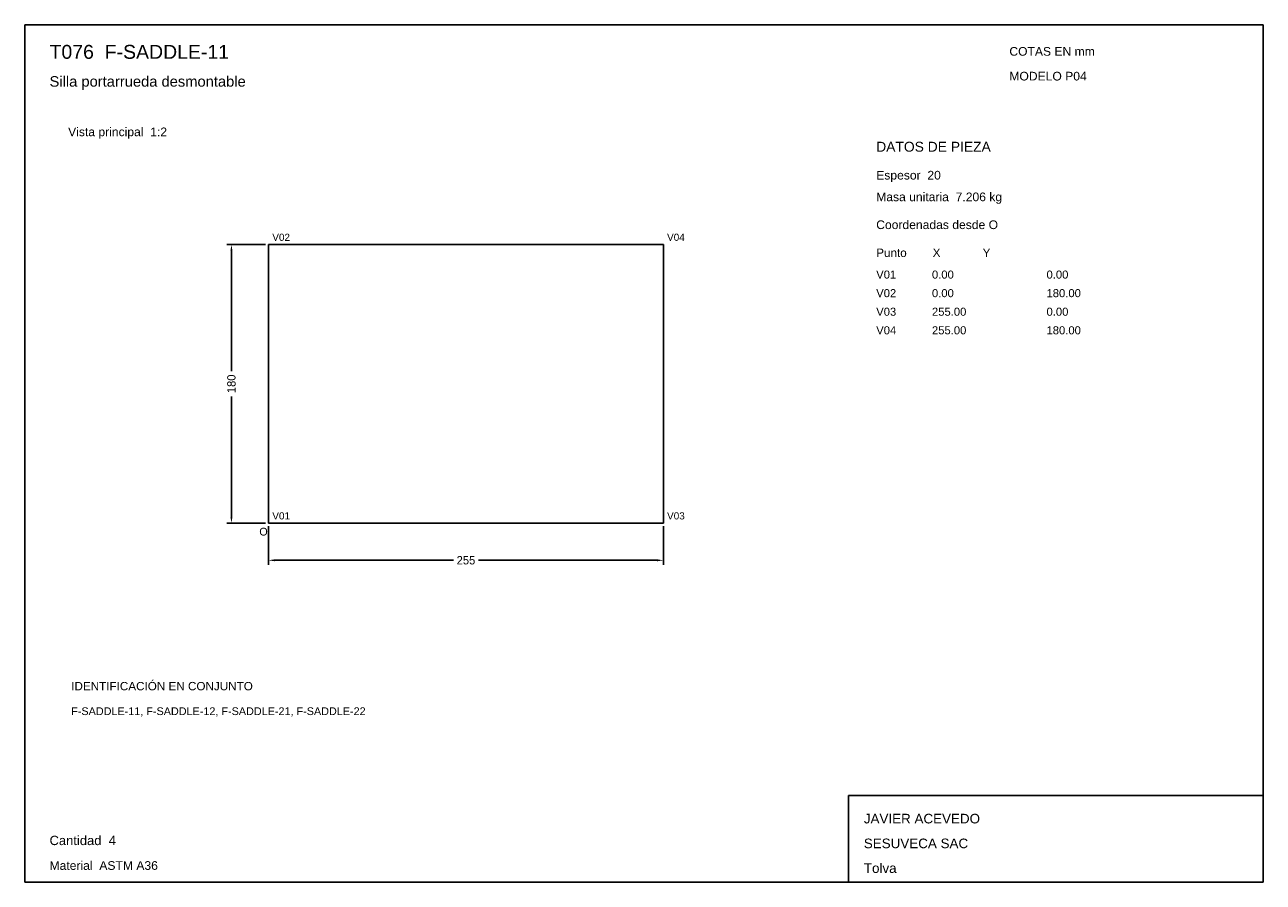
# Model space of a CAD drawing. Header units: millimetres. Extents: x 10 to 410, y 10 to 287.
import ezdxf

# ---------------------------------------------------------------- set-up
doc = ezdxf.new("R2010")
doc.units = ezdxf.units.MM
doc.styles.add('ARIAL', font='arial.ttf')
doc.dimstyles.get("Standard").update_dxf_attribs({"dimtxt": 2.5, "dimasz": 2.5, "dimexe": 1.25, "dimexo": 0.625, "dimtad": 1, "dimcen": 2.5, "dimazin": 3, "dimtfac": 1, "dimtmove": 0, "dimatfit": 3})

# ---------------------------------------------------------------- blocks, each defined once
blk = doc.blocks.new('_CLOSEDFILLED')
at = {"color": 0, "linetype": 'BYBLOCK'}
blk.add_solid([(-1, 0.16), (0, 0), (-1, -0.16)], dxfattribs=at)
blk = doc.blocks.new('*D1')
for p, q in [((88.75, 125), (88.75, 112.5)), ((216.25, 125), (216.25, 112.5)), ((90.75, 114), (148.45, 114)), ((156.55, 114), (214.25, 114))]:
    blk.add_line(p, q)
at = {"layer": 'Defpoints'}
for p in [(88.75, 126), (216.25, 126), (88.75, 114)]:
    blk.add_point(p, dxfattribs=at)
at = {"xscale": 2, "yscale": 2, "rotation": 180}
blk.add_blockref('_CLOSEDFILLED', (88.75, 114), dxfattribs=at)
at = {"xscale": 2, "yscale": 2}
blk.add_blockref('_CLOSEDFILLED', (216.25, 114), dxfattribs=at)
at = {"insert": (152.5, 114), "char_height": 2.7, "attachment_point": 5}
blk.add_mtext('255', dxfattribs=at)
blk = doc.blocks.new('*D2')
for p, q in [((87.75, 216), (75.25, 216)), ((76.75, 175.05), (76.75, 214)), ((76.75, 128), (76.75, 166.95)), ((87.75, 126), (75.25, 126))]:
    blk.add_line(p, q)
at = {"layer": 'Defpoints'}
for p in [(88.75, 216), (76.75, 126), (88.75, 126)]:
    blk.add_point(p, dxfattribs=at)
at = {"xscale": 2, "yscale": 2}
for p, rotation in [((76.75, 216), 90), ((76.75, 126), 270)]:
    blk.add_blockref('_CLOSEDFILLED', p, dxfattribs=dict(at, rotation=rotation))
at = {"insert": (76.75, 171), "char_height": 2.7, "attachment_point": 5, "rotation": 90}
blk.add_mtext('180', dxfattribs=at)

msp = doc.modelspace()

# ---------------------------------------------------------------- linework, layer by layer
for p, q in [((410, 287), (10, 287)), ((10, 287), (10, 10)), ((410, 10), (410, 287)), ((410, 38), (276, 38)), ((276, 38), (276, 10)), ((410, 10), (410, 38)), ((10, 10), (410, 10)), ((276, 10), (410, 10))]:
    msp.add_line(p, q)
for points in [[(88.75, 216), (88.75, 126), (88.75, 126)], [(88.75, 216), (216.25, 216), (216.25, 216)], [(216.25, 216), (216.25, 126), (216.25, 126)], [(88.75, 126), (216.25, 126), (216.25, 126)]]:
    msp.add_lwpolyline(points)

# ---------------------------------------------------------------- texts
at = {"style": 'ARIAL'}
for s, height, p in [('T076  F-SADDLE-11', 4.5, (18, 276)), ('COTAS EN mm', 2.8, (328, 277)), ('Silla portarrueda desmontable', 3.4, (18, 267)), ('MODELO P04', 2.8, (328, 269)), ('Vista principal  1:2', 2.8, (24, 251)), ('DATOS DE PIEZA', 3.2, (285, 246)), ('Espesor  20', 2.8, (285, 237)), ('Masa unitaria  7.206 kg', 2.8, (285, 230)), ('Coordenadas desde O', 2.8, (285, 221)), ('V02', 2.3, (89.95, 217.2)), ('V04', 2.3, (217.45, 217.2)), ('Punto        X             Y', 2.7, (285, 212)), ('V01', 2.6, (285, 205)), ('0.00', 2.6, (303, 205)), ('0.00', 2.6, (340, 205)), ('V02', 2.6, (285, 199)), ('0.00', 2.6, (303, 199)), ('180.00', 2.6, (340, 199)), ('V03', 2.6, (285, 193)), ('255.00', 2.6, (303, 193)), ('0.00', 2.6, (340, 193)), ('V04', 2.6, (285, 187)), ('255.00', 2.6, (303, 187)), ('180.00', 2.6, (340, 187)), ('V01', 2.3, (89.95, 127.2)), ('V03', 2.3, (217.45, 127.2)), ('O', 2.5, (85.75, 122)), ('IDENTIFICACIÓN EN CONJUNTO', 2.7, (25, 72)), ('F-SADDLE-11, F-SADDLE-12, F-SADDLE-21, F-SADDLE-22', 2.5, (25, 64)), ('JAVIER ACEVEDO', 3.1, (281, 29)), ('Cantidad  4', 3, (18, 22)), ('SESUVECA SAC', 3.1, (281, 21)), ('Material  ASTM A36', 2.8, (18, 14)), ('Tolva', 3.1, (281, 13))]:
    msp.add_text(s, height=height, dxfattribs=at).set_placement(p)

# ---------------------------------------------------------------- dimensions: what is measured, and where the dimension line sits
dim = msp.add_linear_dim(base=(76.75, 126), p1=(88.75, 126), p2=(88.75, 216), angle=90, dimstyle='Standard', override={"dimtxt": 2.7, "dimasz": 2, "dimexe": 1.5, "dimexo": 1, "dimgap": 1, "dimdec": 2, "dimlfac": 2, "dimzin": 8})
dim.commit()
dim.dimension.update_dxf_attribs({"geometry": '*D2', "text_midpoint": (76.75, 171)})
dim = msp.add_linear_dim(base=(88.75, 114), p1=(88.75, 126), p2=(216.25, 126), dimstyle='Standard', override={"dimtxt": 2.7, "dimasz": 2, "dimexe": 1.5, "dimexo": 1, "dimgap": 1, "dimdec": 2, "dimlfac": 2, "dimzin": 8})
dim.commit()
dim.dimension.update_dxf_attribs({"geometry": '*D1', "text_midpoint": (152.5, 114)})

doc.saveas('drawing.dxf')
